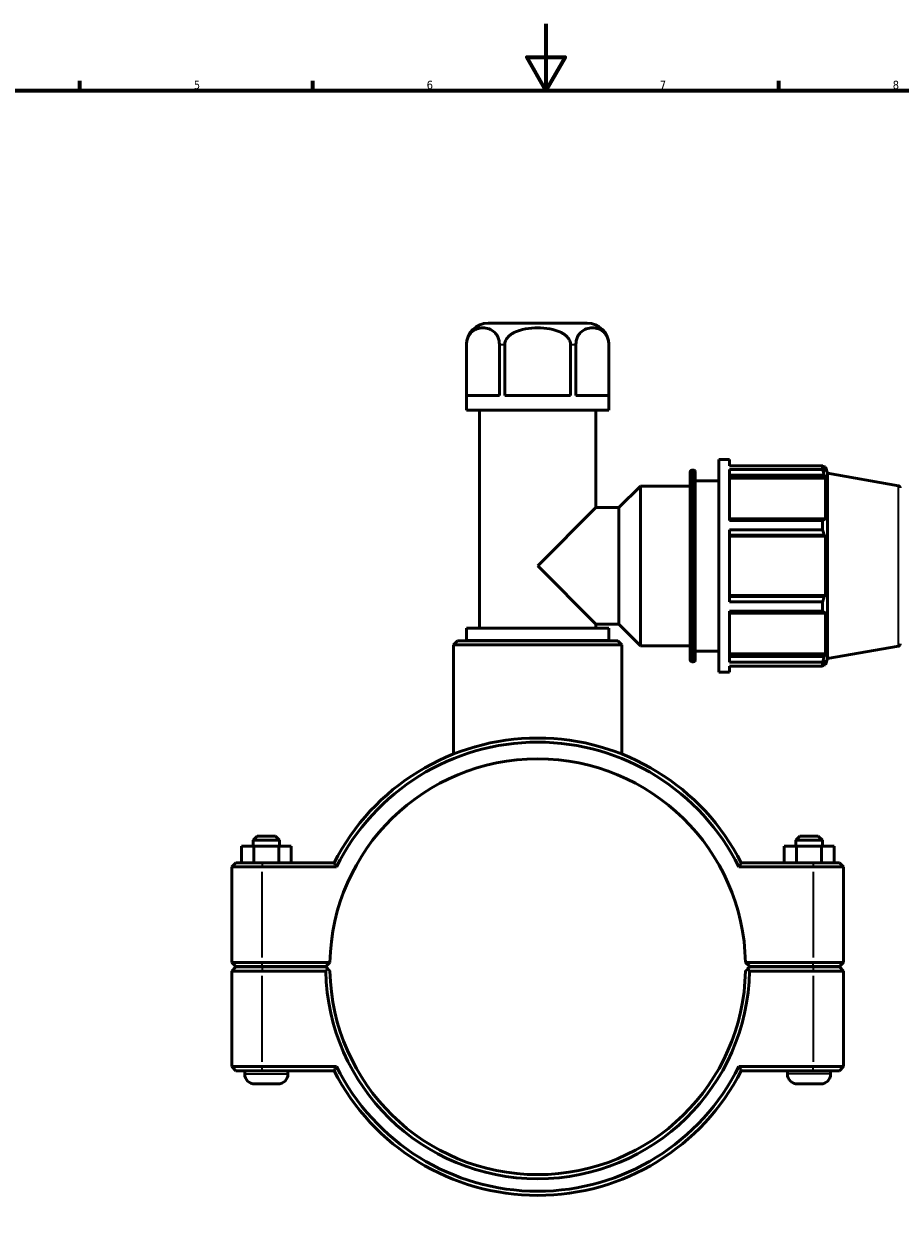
# Model space of a CAD drawing. Header units: millimetres. Extents: x 0 to 904, y -29 to 1297.
# Tile 3 of 6: x 264 to 527, y 236 to 594. Entities that reach past the tile are written whole.
import ezdxf

# ---------------------------------------------------------------- set-up
doc = ezdxf.new("R2010")
doc.units = ezdxf.units.MM
for name, color, linetype, lineweight in [('Border (ISO)', 7, 'Continuous', 70), ('Visible (ISO)', 7, 'Continuous', 50), ('Visible Narrow (ISO)', 7, 'Continuous', 35)]:
    doc.layers.add(name, color=color, linetype=linetype, lineweight=lineweight)
doc.styles.add('Note Text (ISO)', font='tahoma.ttf')

# ---------------------------------------------------------------- blocks, each defined once
blk = doc.blocks.new('Borders Default Border')
at = {"layer": 'Border (ISO)'}
for p, q in [((280.33, 574), (280.33, 576.9)), ((350.42, 574), (350.42, 576.9)), ((490.58, 574), (490.58, 576.9))]:
    blk.add_line(p, q, dxfattribs=at)
at = {"layer": 'Border (ISO)', "flags": 128}
for points in [[(420.5, 594), (420.5, 574), (414.73, 584), (426.27, 584), (420.5, 574)], [(20, 20), (20, 574), (821, 574), (821, 20), (20, 20)]]:
    blk.add_lwpolyline(points, dxfattribs=at)
at = {"layer": 'Border (ISO)', "color": 232, "true_color": 0xca0064, "char_height": 2.5, "attachment_point": 7, "style": 'Note Text (ISO)'}
for s, insert in [('5', (314.64, 574.35)), ('6', (384.66, 574.35)), ('7', (454.77, 574.4)), ('8', (524.81, 574.34))]:
    blk.add_mtext(s, dxfattribs=dict(at, insert=insert))

msp = doc.modelspace()

# ---------------------------------------------------------------- linework, layer by layer
at = {"layer": 'Visible (ISO)'}
for p, q in [((432.905, 504.052), (403.158, 504.052)), ((396.608, 477.852), (396.608, 497.502)), ((396.628, 482.252), (396.628, 497.502)), ((406.526, 497.502), (406.526, 482.252)), ((408.133, 482.252), (408.133, 497.502)), ((427.929, 497.502), (427.929, 482.252)), ((429.537, 482.252), (429.537, 497.502)), ((439.435, 497.502), (439.435, 482.252)), ((439.455, 477.852), (439.455, 497.502)), ((396.628, 482.252), (406.526, 482.252)), ((408.133, 482.252), (427.929, 482.252)), ((429.537, 482.252), (439.435, 482.252)), ((439.455, 477.852), (396.608, 477.852)), ((400.503, 412.286), (400.503, 477.852)), ((435.56, 448.581), (435.56, 477.852)), ((472.531, 399.052), (472.531, 463.052)), ((472.531, 463.052), (475.731, 463.052)), ((475.731, 461.162), (475.731, 463.052)), ((463.874, 402.892), (463.874, 459.212)), ((464.514, 459.852), (464.791, 459.852)), ((465.431, 459.212), (465.431, 402.892)), ((475.731, 461.162), (503.719, 461.162)), ((475.731, 444.681), (475.731, 460.005)), ((503.719, 460.005), (475.731, 460.005)), ((503.719, 460.005), (503.719, 461.162)), ((503.922, 460.812), (504.534, 460.812)), ((504.534, 459.435), (504.184, 460.351)), ((504.534, 459.435), (504.534, 460.812)), ((505.231, 458.896), (504.534, 460.812)), ((505.231, 403.208), (505.231, 458.896)), ((526.502, 455.146), (505.231, 458.896)), ((465.431, 456.652), (472.531, 456.652)), ((475.731, 458.301), (504.184, 458.301)), ((475.731, 457.45), (504.534, 457.45)), ((504.184, 458.301), (504.534, 457.45)), ((504.534, 444.794), (504.534, 457.45)), ((442.46, 448.581), (448.931, 455.052)), ((448.931, 407.052), (448.931, 455.052)), ((448.931, 455.052), (463.874, 455.052)), ((418.031, 431.052), (435.56, 448.581)), ((435.56, 448.581), (442.46, 448.581)), ((442.46, 413.524), (442.46, 448.581)), ((504.184, 445.237), (475.731, 445.237)), ((475.731, 444.681), (503.719, 444.681)), ((503.719, 441.888), (503.719, 444.681)), ((504.534, 444.794), (504.184, 445.237)), ((475.731, 420.217), (475.731, 441.888)), ((503.719, 441.888), (475.731, 441.888)), ((475.731, 440.29), (504.184, 440.29)), ((475.731, 440.001), (504.534, 440.001)), ((504.184, 440.29), (504.534, 440.001)), ((504.534, 422.103), (504.534, 440.001)), ((435.56, 413.524), (418.031, 431.052)), ((475.731, 422.103), (504.534, 422.103)), ((504.184, 421.815), (475.731, 421.815)), ((475.731, 420.217), (503.719, 420.217)), ((503.719, 417.423), (503.719, 420.217)), ((504.534, 422.103), (504.184, 421.815)), ((475.731, 402.1), (475.731, 417.423)), ((503.719, 417.423), (475.731, 417.423)), ((475.731, 416.867), (504.184, 416.867)), ((504.184, 416.867), (504.534, 417.311)), ((504.534, 404.655), (504.534, 417.311)), ((439.455, 412.286), (396.608, 412.286)), ((396.608, 408.652), (396.608, 412.286)), ((435.56, 412.286), (435.56, 413.524)), ((435.56, 413.524), (442.46, 413.524)), ((439.455, 408.652), (439.455, 412.286)), ((442.46, 413.524), (448.931, 407.052)), ((439.455, 408.652), (396.608, 408.652)), ((398.555, 408.552), (398.555, 408.652)), ((437.507, 408.552), (437.507, 408.652)), ((393.962, 408.552), (392.712, 407.302)), ((443.35, 407.302), (392.712, 407.302)), ((392.712, 374.47), (392.712, 407.302)), ((393.962, 408.552), (442.1, 408.552)), ((442.1, 408.552), (443.35, 407.302)), ((443.35, 374.47), (443.35, 407.302)), ((448.931, 407.052), (463.874, 407.052)), ((465.431, 405.452), (472.531, 405.452)), ((526.502, 406.959), (505.231, 403.208)), ((464.514, 402.252), (464.791, 402.252)), ((475.731, 404.655), (504.534, 404.655)), ((504.184, 403.803), (475.731, 403.803)), ((475.731, 402.1), (503.719, 402.1)), ((503.719, 400.943), (503.719, 402.1)), ((504.534, 404.655), (504.184, 403.803)), ((504.184, 401.754), (504.534, 402.67)), ((505.231, 403.208), (504.534, 401.292)), ((504.534, 401.292), (504.534, 402.67)), ((472.531, 399.052), (475.731, 399.052)), ((475.731, 399.052), (475.731, 400.943)), ((503.719, 400.943), (475.731, 400.943)), ((503.922, 401.292), (504.534, 401.292)), ((333.681, 349.802), (332.431, 348.552)), ((340.431, 348.552), (332.431, 348.552)), ((332.431, 346.802), (332.431, 348.552)), ((333.681, 349.802), (339.181, 349.802)), ((339.181, 349.802), (340.431, 348.552)), ((340.431, 346.802), (340.431, 348.552)), ((496.881, 349.802), (495.631, 348.552)), ((495.631, 348.552), (503.631, 348.552)), ((495.631, 348.552), (495.631, 346.802)), ((502.381, 349.802), (496.881, 349.802)), ((502.381, 349.802), (503.631, 348.552)), ((503.631, 348.552), (503.631, 346.802)), ((328.926, 346.802), (332.713, 346.802)), ((328.926, 341.802), (328.926, 346.802)), ((332.713, 346.802), (340.219, 346.802)), ((332.713, 341.802), (332.713, 346.802)), ((340.219, 346.802), (343.937, 346.802)), ((340.219, 341.802), (340.219, 346.802)), ((343.937, 341.802), (343.937, 346.802)), ((495.844, 346.802), (492.126, 346.802)), ((492.126, 341.802), (492.126, 346.802)), ((495.844, 341.802), (495.844, 346.802)), ((503.349, 346.802), (495.844, 346.802)), ((503.349, 341.802), (503.349, 346.802)), ((507.137, 346.802), (503.349, 346.802)), ((507.137, 341.802), (507.137, 346.802)), ((327.281, 341.802), (326.031, 340.552)), ((335.231, 340.552), (326.031, 340.552)), ((326.031, 340.552), (326.031, 311.852)), ((327.281, 341.802), (335.231, 341.802)), ((356.794, 341.802), (335.231, 341.802)), ((335.231, 340.552), (357.564, 340.552)), ((478.498, 340.552), (500.831, 340.552)), ((500.831, 341.802), (479.268, 341.802)), ((500.831, 341.802), (508.781, 341.802)), ((510.031, 340.552), (500.831, 340.552)), ((508.781, 341.802), (510.031, 340.552)), ((510.031, 311.852), (510.031, 340.552)), ((327.281, 310.602), (326.031, 311.852)), ((326.031, 311.852), (335.231, 311.852)), ((355.545, 311.852), (335.231, 311.852)), ((354.281, 310.602), (355.545, 311.852)), ((480.518, 311.852), (481.781, 310.602)), ((500.831, 311.852), (480.518, 311.852)), ((500.831, 311.852), (510.031, 311.852)), ((508.781, 310.602), (510.031, 311.852)), ((327.281, 310.502), (326.031, 309.252)), ((335.231, 309.252), (326.031, 309.252)), ((326.031, 309.252), (326.031, 280.552)), ((335.231, 310.602), (327.281, 310.602)), ((327.281, 310.502), (335.231, 310.502)), ((329.931, 310.502), (329.931, 310.602)), ((335.231, 310.602), (354.281, 310.602)), ((354.281, 310.502), (335.231, 310.502)), ((335.231, 309.252), (354.294, 309.252)), ((342.931, 310.502), (342.931, 310.602)), ((354.911, 309.879), (354.281, 310.502)), ((481.781, 310.502), (481.151, 309.879)), ((481.768, 309.252), (500.831, 309.252)), ((481.781, 310.602), (500.831, 310.602)), ((500.831, 310.502), (481.781, 310.502)), ((493.131, 310.602), (493.131, 310.502)), ((508.781, 310.602), (500.831, 310.602)), ((500.831, 310.502), (508.781, 310.502)), ((510.031, 309.252), (500.831, 309.252)), ((506.131, 310.602), (506.131, 310.502)), ((508.781, 310.502), (510.031, 309.252)), ((510.031, 280.552), (510.031, 309.252)), ((326.031, 280.552), (335.231, 280.552)), ((327.281, 279.302), (326.031, 280.552)), ((357.564, 280.552), (335.231, 280.552)), ((500.831, 280.552), (478.498, 280.552)), ((500.831, 280.552), (510.031, 280.552)), ((508.781, 279.302), (510.031, 280.552)), ((335.231, 279.302), (327.281, 279.302)), ((329.931, 278.302), (329.931, 279.302)), ((335.231, 279.302), (356.794, 279.302)), ((342.931, 278.302), (342.931, 279.302)), ((479.268, 279.302), (500.831, 279.302)), ((493.131, 279.302), (493.131, 278.302)), ((508.781, 279.302), (500.831, 279.302)), ((506.131, 279.302), (506.131, 278.302)), ((339.931, 275.302), (332.931, 275.302)), ((496.131, 275.302), (503.131, 275.302))]:
    msp.add_line(p, q, dxfattribs=at)
for centre, radius, start, end in [((403.158, 497.502), 6.55, 90, 180), ((432.905, 497.502), 6.55, 0, 90), ((464.514, 459.212), 0.64, 90, 180), ((464.791, 459.212), 0.64, 0, 90), ((526.391, 454.515), 0.64, 0, 80), ((526.391, 407.589), 0.64, 280, 0), ((464.514, 402.892), 0.64, 180, 270), ((464.791, 402.892), 0.64, 270, 0), ((418.031, 310.552), 68.75, 27.03569, 152.96431), ((418.031, 310.552), 67.5, 26.3878, 153.6122), ((418.031, 310.552), 62.5, 1.19184, 178.80816), ((418.031, 310.552), 62.5, 178.80816, 178.80823), ((418.031, 310.552), 62.5, 1.19177, 1.19184), ((418.031, 310.552), 63.75, 181.16847, 358.83153), ((418.031, 310.552), 62.5, 181.19177, 358.80823), ((418.031, 310.552), 67.5, 206.3878, 333.6122), ((332.931, 278.302), 3, 180, 270), ((339.931, 278.302), 3, 270, 0), ((418.031, 310.552), 68.75, 207.03569, 332.96431), ((496.131, 278.302), 3, 180, 270), ((503.131, 278.302), 3, 270, 0)]:
    msp.add_arc(centre, radius, start, end, dxfattribs=at)
for points in [[(396.628, 497.502), (396.628, 497.879), (396.673, 498.322), (396.828, 499.098), (396.981, 499.554), (397.253, 500.143), (397.395, 500.391), (397.699, 500.831), (397.861, 501.024), (399.042, 502.245), (400.42, 502.589), (402.734, 502.589), (404.112, 502.245), (405.292, 501.024), (405.455, 500.831), (405.759, 500.391), (405.9, 500.143), (406.172, 499.554), (406.326, 499.098), (406.481, 498.322), (406.526, 497.879), (406.526, 497.502)], [(408.133, 497.502), (408.133, 497.879), (408.223, 498.322), (408.533, 499.098), (408.84, 499.554), (409.385, 500.143), (409.668, 500.391), (410.275, 500.831), (410.6, 501.024), (412.961, 502.245), (415.717, 502.589), (420.346, 502.589), (423.101, 502.245), (425.462, 501.024), (425.787, 500.831), (426.395, 500.391), (426.678, 500.143), (427.222, 499.554), (427.529, 499.098), (427.839, 498.322), (427.929, 497.879), (427.929, 497.502)], [(429.537, 497.502), (429.537, 497.879), (429.582, 498.322), (429.737, 499.098), (429.89, 499.554), (430.162, 500.143), (430.304, 500.391), (430.608, 500.831), (430.77, 501.024), (431.951, 502.245), (433.329, 502.589), (435.643, 502.589), (437.021, 502.245), (438.201, 501.024), (438.364, 500.831), (438.668, 500.391), (438.809, 500.143), (439.081, 499.554), (439.235, 499.098), (439.39, 498.322), (439.435, 497.879), (439.435, 497.502)]]:
    msp.add_open_spline(points, degree=3, knots=[1.1510163, 1.1510163, 1.1510163, 1.1510163, 1.2640413, 1.2640413, 1.4015684, 1.4015684, 1.5046419, 1.5046419, 1.6077155, 1.6077155, 2.3020326, 2.3020326, 2.9963497, 2.9963497, 3.0994233, 3.0994233, 3.2024968, 3.2024968, 3.3400239, 3.3400239, 3.4530489, 3.4530489, 3.4530489, 3.4530489], dxfattribs=at)
for points, weights in [([(503.719, 461.162), (503.961, 460.748), (504.184, 460.351)], [1, 1.00147415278, 1.00213174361]), ([(504.184, 458.301), (503.961, 459.136), (503.719, 460.005)], [1.00213174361, 1.00147415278, 1]), ([(503.719, 444.681), (503.961, 444.965), (504.184, 445.237)], [1, 1.00147415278, 1.00213174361]), ([(504.184, 440.29), (503.961, 441.073), (503.719, 441.888)], [1.00213174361, 1.00147415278, 1]), ([(503.719, 420.217), (503.961, 421.032), (504.184, 421.815)], [1, 1.00147415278, 1.00213174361]), ([(504.184, 416.867), (503.961, 417.14), (503.719, 417.423)], [1.00213174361, 1.00147415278, 1]), ([(503.719, 402.1), (503.961, 402.969), (504.184, 403.803)], [1, 1.00147415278, 1.00213174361]), ([(504.184, 401.754), (503.961, 401.357), (503.719, 400.943)], [1.00213174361, 1.00147415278, 1]), ([(355.545, 309.252), (355.23, 309.564), (354.911, 309.879)], [1.01164203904, 1.00874326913, 1.00580222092]), ([(481.151, 309.879), (480.833, 309.564), (480.518, 309.252)], [1.00580222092, 1.00874326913, 1.01164203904])]:
    msp.add_rational_spline(points, weights, degree=2, dxfattribs=at)
for points, degree in [([(357.564, 340.552), (357.306, 340.969), (357.049, 341.385), (356.794, 341.802)], 3), ([(478.498, 340.552), (478.756, 340.969), (479.013, 341.385), (479.268, 341.802)], 3), ([(354.294, 309.252), (354.603, 309.567), (354.911, 309.879)], 2), ([(481.151, 309.879), (481.459, 309.567), (481.768, 309.252)], 2), ([(357.564, 280.552), (357.306, 280.136), (357.049, 279.719), (356.794, 279.302)], 3), ([(478.498, 280.552), (478.756, 280.136), (479.013, 279.719), (479.268, 279.302)], 3)]:
    msp.add_open_spline(points, degree=degree, dxfattribs=at)
at = {"layer": 'Visible Narrow (ISO)'}
for p, q in [((396.626, 497.502), (396.608, 497.502)), ((408.051, 497.502), (406.604, 497.502)), ((429.458, 497.502), (428.011, 497.502)), ((439.455, 497.502), (439.437, 497.502)), ((464.514, 459.498), (464.514, 402.607)), ((464.791, 402.607), (464.791, 459.498)), ((526.502, 407.256), (526.502, 454.849)), ((335.231, 341.74), (335.231, 340.615)), ((500.831, 341.74), (500.831, 340.615)), ((335.231, 313.287), (335.231, 339.117)), ((500.831, 339.117), (500.831, 313.287)), ((335.231, 310.665), (335.231, 311.79)), ((335.231, 310.44), (335.231, 309.315)), ((500.831, 310.665), (500.831, 311.79)), ((500.831, 310.44), (500.831, 309.315)), ((335.231, 281.987), (335.231, 307.817)), ((500.831, 307.817), (500.831, 281.987)), ((335.231, 279.365), (335.231, 280.49)), ((500.831, 279.365), (500.831, 280.49)), ((330.011, 278.302), (342.851, 278.302)), ((506.051, 278.302), (493.211, 278.302))]:
    msp.add_line(p, q, dxfattribs=at)

# ---------------------------------------------------------------- block references
msp.add_blockref('Borders Default Border', (0, 0))

doc.saveas('drawing.dxf')
